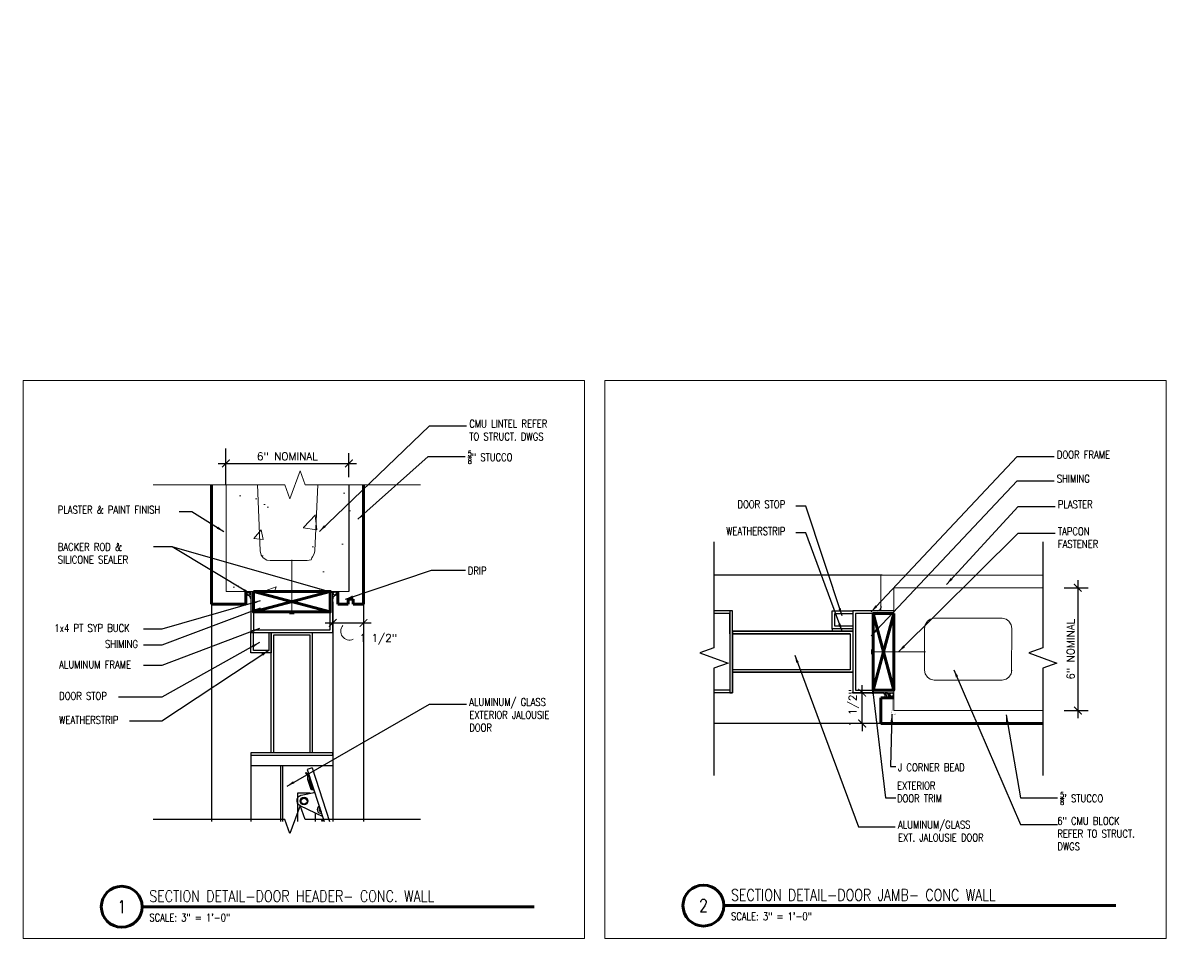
# Model space of a CAD drawing. Header units: inches. Extents: x -3803 to 30266, y -3756 to 4522.
# Tile 43 of 47: x 24439 to 24496, y 3537 to 3582. Entities that reach past the tile are written whole.
import ezdxf
from ezdxf.xclip import XClip

# ---------------------------------------------------------------- set-up
doc = ezdxf.new("R2010")
doc.units = ezdxf.units.IN
doc.header["$LTSCALE"] = 0.011
doc.header["$MEASUREMENT"] = 0
doc.header["$XCLIPFRAME"] = 0
doc.header["$PDMODE"] = 1
doc.linetypes.add('DASHED2', pattern=[0.375, 0.25, -0.125])
doc.layers.get('0').update_dxf_attribs({"linetype": 'CONTINUOUS'})
doc.layers.get('Defpoints').update_dxf_attribs({"linetype": 'CONTINUOUS'})
for name, color, linetype in [('A-elev-1', 1, 'CONTINUOUS'), ('A-elev-5', 5, 'CONTINUOUS'), ('A-elev-8', 8, 'CONTINUOUS'), ('A-elev-9', 9, 'CONTINUOUS'), ('BLUE', 5, 'DASHED2'), ('Object', 7, 'CONTINUOUS')]:
    doc.layers.add(name, color=color, linetype=linetype)
for name, color, linetype, lineweight in [('A-STRC-IDEN-48', 144, 'CONTINUOUS', 50), ('DIM', 4, 'CONTINUOUS', 13), ('G-DIM', 9, 'CONTINUOUS', 18), ('G-NOTE', 134, 'CONTINUOUS', 18), ('G-PEN0', 174, 'CONTINUOUS', 13), ('G-PEN1', 214, 'CONTINUOUS', 18), ('G-PEN2', 8, 'CONTINUOUS', 25), ('G-PEN3', 2, 'CONTINUOUS', 35), ('G-PEN4', 4, 'CONTINUOUS', 50)]:
    doc.layers.add(name, color=color, linetype=linetype, lineweight=lineweight)
doc.layers.add('MS_NONPLOT', color=7, linetype='CONTINUOUS', lineweight=0, plot=False)
doc.styles.add('ROM_SML_004', font='ROMANS.shx', dxfattribs={"width": 0.8, "height": 0.375})
doc.styles.add('ROMANS', font='romans.shx')
doc.styles.add('ROMANS_SML_012', font='ROMANS.shx', dxfattribs={"width": 0.8, "height": 1.125})
doc.dimstyles.new('DIM_004', dxfattribs={"dimscale": 4, "dimtxt": 0.09375, "dimasz": 0.09375, "dimexe": 0.125, "dimexo": 0.09375, "dimgap": 0.03125, "dimtad": 1, "dimdec": 4, "dimrnd": 0.0625, "dimzin": 15, "dimdsep": 46, "dimlunit": 4, "dimtxsty": 'ROMANS', "dimblk1": 'ARCHTICK', "dimblk2": 'ARCHTICK', "dimsah": 1, "dimcen": 0.0625, "dimdle": 0.09375, "dimclrd": 256, "dimclre": 256, "dimclrt": 134, "dimadec": 0, "dimazin": 0, "dimtfac": 1, "dimtdec": 4, "dimtix": 1, "dimtmove": 2, "dimatfit": 3, "dimldrblk": 'ARCHTICK', "dimfxl": 1, "dimtvp": 1.2, "dimfrac": 2, "dimtolj": 1, "dimtzin": 15, "dimarcsym": 0})
doc.dimstyles.new('DIM_004 Leader', dxfattribs={"dimscale": 4, "dimtxt": 0.09375, "dimasz": 0.09375, "dimexe": 0.125, "dimexo": 0.09375, "dimgap": 0.03125, "dimtad": 0, "dimjust": 2, "dimdec": 4, "dimrnd": 0.0625, "dimzin": 15, "dimdsep": 46, "dimlunit": 4, "dimtxsty": 'ROMANS', "dimcen": 0.0625, "dimdle": 0.09375, "dimclrd": 256, "dimclre": 256, "dimclrt": 256, "dimadec": 0, "dimazin": 0, "dimtfac": 1, "dimtdec": 4, "dimtix": 1, "dimtmove": 2, "dimatfit": 3, "dimfxl": 1, "dimtvp": 1.2, "dimfrac": 2, "dimtolj": 1, "dimtzin": 15, "dimarcsym": 0})

# ---------------------------------------------------------------- blocks, each defined once
blk = doc.blocks.new('jalousie door section')
at = {"layer": 'A-elev-8'}
for p, q in [((1.787, -5.875), (-2.213, -5.875)), ((-2.213, -5.875), (-2.213, -6)), ((-2.213, -6), (-2.213, -73.125)), ((-2.213, -6), (1.787, -6)), ((1.787, -6), (1.787, -5.875)), ((1.787, -6), (1.787, -6.5)), ((-0.758, -6.5), (-0.971, -72.625)), ((-0.662, -6.5), (-0.875, -72.625)), ((0.779, -6.615), (0.542, -6.692)), ((0.542, -6.692), (1.783, -10.495)), ((0.779, -6.615), (2.021, -10.417)), ((0.072, -7.847), (0.07, -70.205)), ((0.693, -7.847), (0.072, -7.847)), ((0.935, -8.824), (0.935, -10.489))]:
    blk.add_line(p, q, dxfattribs=at)
for points in [[(-1.213, 0), (-1.213, -1), (-2.212, -1), (-2.212, 0)], [(-1.338, 0), (-1.338, -0.875), (-2.087, -0.875), (-2.087, 0)], [(-1.213, -5.875), (-1.213, 0), (0.787, 0), (0.787, -5.875)], [(-2.213, -6.5), (1.787, -6.5)], [(1.787, -6.5), (1.787, -9.679)], [(1.291, -9.153), (1.231, -9.167), (1.383, -9.548), (1.476, -9.683), (1.441, -9.818), (1.489, -9.848), (1.518, -9.689), (1.29, -9.153)]]:
    blk.add_lwpolyline(points, dxfattribs=at)
blk.add_lwpolyline([(-1.088, -0.125), (0.662, -0.125), (0.662, -5.875), (-1.088, -5.875)], close=True, dxfattribs=at)
blk.add_lwpolyline([(1.317, -9.011), (0.2, -8.465, -0.796581), (0.325, -7.931), (0.883, -7.818), (0.891, -7.774), (0.859, -7.706), (0.759, -7.686), (0.735, -7.673), (0.578, -7.191), (0.573, -6.982), (0.456, -6.882), (0.491, -6.847), (0.615, -6.955), (0.629, -7.197), (0.779, -7.656), (0.778, -7.674), (0.765, -7.686)], format="xyb", dxfattribs=at)
for centre, radius in [((0.385, -8.235), 0.189), ((0.388, -8.243), 0.147)]:
    blk.add_circle(centre, radius, dxfattribs=at)
for centre, radius, start, end in [((1.207, -8.658), 0.178, 111.7525, 286.5383), ((1.225, -8.647), 0.109, 124.3511, 273.9396)]:
    blk.add_arc(centre, radius, start, end, dxfattribs=at)
blk = doc.blocks.new('window on concrete')
at = {"layer": 'A-elev-8'}
for p, q in [((-0.059, 47.998), (-0.045, 47.998)), ((-3.897, 45.903), (-5.138, 42.101)), ((-3.659, 45.825), (-4.901, 42.023)), ((-4.053, 46.069), (-4.053, 45.426)), ((-3.897, 45.903), (-3.659, 45.825)), ((-2.384, 46.076), (-2.241, 1.646)), ((-2.288, 46.076), (-2.145, 1.505)), ((-1.792, 46.078), (-0.139, 46.078)), ((-1.64, 46.078), (-1.621, 6.978)), ((-0.139, 46.173), (-0.139, 5.045)), ((-3.808, 45.37), (-3.808, 44.661)), ((-1.721, 45.624), (-1.64, 45.624)), ((-3.808, 44.679), (-3.187, 44.679)), ((-3.187, 44.679), (-3.187, 2.924)), ((-4.053, 44.62), (-4.053, 41.913)), ((-3.897, 42.391), (-5.138, 38.588)), ((-5.138, 42.101), (-4.901, 42.023)), ((-3.659, 42.313), (-4.901, 38.511)), ((-3.664, 42.269), (-4.775, 38.931)), ((-3.897, 42.391), (-3.659, 42.313)), ((-3.808, 41.857), (-3.808, 41.148)), ((-4.055, 40.153), (-4.055, 38.509)), ((-3.897, 38.878), (-5.138, 35.076)), ((-5.138, 38.588), (-4.901, 38.511)), ((-3.659, 38.801), (-4.901, 34.998)), ((-3.897, 38.878), (-3.659, 38.801)), ((-4.053, 36.649), (-4.053, 35.004)), ((-3.897, 35.481), (-5.138, 31.679)), ((-5.138, 35.076), (-4.901, 34.998)), ((-3.659, 35.404), (-4.901, 31.601)), ((-3.897, 35.481), (-3.659, 35.404)), ((-4.053, 33.252), (-4.053, 31.607)), ((-3.897, 32.085), (-5.138, 28.282)), ((-5.138, 31.679), (-4.901, 31.601)), ((-3.659, 32.007), (-4.901, 28.205)), ((-3.897, 32.085), (-3.659, 32.007)), ((-4.053, 29.855), (-4.053, 28.211)), ((-3.897, 28.688), (-5.138, 24.886)), ((-5.138, 28.282), (-4.901, 28.205)), ((-3.659, 28.61), (-4.901, 24.808)), ((-3.897, 28.688), (-3.659, 28.61)), ((-4.053, 26.458), (-4.053, 24.814)), ((-3.897, 25.291), (-5.138, 21.489)), ((-5.138, 24.886), (-4.901, 24.808)), ((-3.659, 25.214), (-4.901, 21.411)), ((-3.897, 25.291), (-3.659, 25.214)), ((-4.053, 23.062), (-4.053, 21.417)), ((-3.897, 21.894), (-5.138, 18.092)), ((-5.138, 21.489), (-4.901, 21.411)), ((-3.659, 21.817), (-4.901, 18.014)), ((-3.897, 21.894), (-3.659, 21.817)), ((-4.053, 19.665), (-4.053, 18.02)), ((-3.897, 18.498), (-5.138, 14.695)), ((-5.138, 18.092), (-4.901, 18.014)), ((-3.659, 18.42), (-4.901, 14.618)), ((-3.897, 18.498), (-3.659, 18.42)), ((-4.053, 16.268), (-4.053, 14.624)), ((-3.897, 15.101), (-5.138, 11.298)), ((-3.659, 15.023), (-4.901, 11.221)), ((-3.897, 15.101), (-3.659, 15.023)), ((-5.138, 14.695), (-4.901, 14.618)), ((-4.053, 12.871), (-4.053, 11.227)), ((-3.897, 11.704), (-5.138, 7.902)), ((-3.659, 11.627), (-4.901, 7.824)), ((-3.897, 11.704), (-3.659, 11.627)), ((-5.138, 11.298), (-4.901, 11.221)), ((-4.053, 10.421), (-4.053, 7.83)), ((-3.644, 8.92), (-3.399, 8.636)), ((-3.595, 8.959), (-3.353, 8.679)), ((-3.897, 8.307), (-5.138, 4.505)), ((-3.659, 8.23), (-4.901, 4.427)), ((-3.664, 8.186), (-4.775, 4.848)), ((-3.897, 8.307), (-3.659, 8.23)), ((-5.138, 7.902), (-4.901, 7.824)), ((-5.138, 7.902), (-4.901, 7.824)), ((-3.808, 7.774), (-3.808, 7.065)), ((-3.808, 6.217), (-3.808, 4.905)), ((-3.897, 4.934), (-5.138, 1.131)), ((-3.659, 4.856), (-4.901, 1.054)), ((-3.897, 4.934), (-3.659, 4.856)), ((-1.621, 5.082), (-1.621, 3.482)), ((-5.138, 4.505), (-4.901, 4.427)), ((-3.808, 4.401), (-3.808, 2.838)), ((-0.139, 4.39), (-0.139, 1.509)), ((-4.053, 3.651), (-4.053, 1.646)), ((-3.192, 2.909), (-3.699, 2.909)), ((-5.138, 1.131), (-4.901, 1.054)), ((-4.758, 1.49), (-4.331, 1.49)), ((-4.732, 1.57), (-4.732, 1.49)), ((-4.331, 0), (-4.331, 1.509)), ((-0.046, 0.002), (-0.045, 0.002))]:
    blk.add_line(p, q, dxfattribs=at)
for points in [[(-1.64, 45.624), (-1.721, 45.624), (-1.721, 46.079), (-4.985, 46.065), (-4.986, 47.749)], [(-4.857, 46.065), (-4.857, 42.963)], [(-1.64, 46.078), (-1.64, 45.624)], [(-4.409, 43.365), (-4.349, 43.35), (-4.5, 42.969), (-4.593, 42.834), (-4.559, 42.699), (-4.606, 42.67), (-4.635, 42.829), (-4.407, 43.365)], [(-4.857, 42.157), (-4.857, 39.451)], [(-4.409, 39.852), (-4.349, 39.838), (-4.5, 39.457), (-4.593, 39.322), (-4.559, 39.187), (-4.606, 39.158), (-4.635, 39.316), (-4.407, 39.853)], [(-4.859, 38.638), (-4.859, 36.046)], [(-4.409, 36.34), (-4.349, 36.326), (-4.5, 35.944), (-4.593, 35.81), (-4.559, 35.675), (-4.606, 35.645), (-4.635, 35.804), (-4.407, 36.34)], [(-4.857, 35.134), (-4.857, 32.541)], [(-4.409, 32.943), (-4.349, 32.929), (-4.5, 32.548), (-4.593, 32.413), (-4.559, 32.278), (-4.606, 32.249), (-4.635, 32.407), (-4.407, 32.944)], [(-4.857, 31.737), (-4.857, 29.145)], [(-4.409, 29.546), (-4.349, 29.532), (-4.5, 29.151), (-4.593, 29.016), (-4.559, 28.881), (-4.606, 28.852), (-4.635, 29.011), (-4.407, 29.547)], [(-4.857, 28.34), (-4.857, 25.748)], [(-4.409, 26.15), (-4.349, 26.135), (-4.5, 25.754), (-4.593, 25.619), (-4.559, 25.484), (-4.606, 25.455), (-4.635, 25.614), (-4.407, 26.15)], [(-4.857, 24.943), (-4.857, 22.351)], [(-4.409, 22.753), (-4.349, 22.739), (-4.5, 22.357), (-4.593, 22.222), (-4.559, 22.087), (-4.606, 22.058), (-4.635, 22.217), (-4.407, 22.753)], [(-4.857, 21.546), (-4.857, 18.954)], [(-4.409, 19.356), (-4.349, 19.342), (-4.5, 18.961), (-4.593, 18.826), (-4.559, 18.691), (-4.606, 18.662), (-4.635, 18.82), (-4.407, 19.356)], [(-4.857, 18.15), (-4.857, 15.558)], [(-4.409, 15.959), (-4.349, 15.945), (-4.5, 15.564), (-4.593, 15.429), (-4.559, 15.294), (-4.606, 15.265), (-4.635, 15.423), (-4.407, 15.96)], [(-4.857, 14.753), (-4.857, 12.161)], [(-4.409, 12.563), (-4.349, 12.548), (-4.5, 12.167), (-4.593, 12.032), (-4.559, 11.897), (-4.606, 11.868), (-4.635, 12.027), (-4.407, 12.563)], [(-4.857, 11.356), (-4.857, 8.764)], [(-4.409, 9.166), (-4.349, 9.152), (-4.5, 8.77), (-4.593, 8.635), (-4.559, 8.5), (-4.606, 8.471), (-4.635, 8.63), (-4.407, 9.166)], [(-4.857, 7.959), (-4.857, 5.367)], [(-2.154, 8.308), (-1.975, 8.297), (-1.997, 8.051), (-1.899, 7.967), (-1.776, 6.735), (-1.519, 6.428), (-1.514, 5.554), (-1.824, 5.254), (-1.895, 4.045), (-1.97, 3.921), (-1.987, 3.678), (-2.156, 3.687)], [(-3.172, 6.843), (-2.666, 6.394)], [(-2.77, 7.1), (-2.309, 6.755)], [(-4.409, 5.769), (-4.349, 5.755), (-4.5, 5.374), (-4.593, 5.239), (-4.559, 5.104), (-4.606, 5.074), (-4.635, 5.233), (-4.407, 5.769)], [(-1.442, 5.153), (-0.105, 4.371), (0.152, 4.024), (0.32, 3.99), (0.69, 3.99), (0.723, 4.136), (0.6, 4.538), (0.175, 4.762), (-0.978, 5.802)], [(-4.857, 4.562), (-4.857, 1.994)], [(-2.144, 1.509), (-2.144, 3.578), (-1.695, 3.578), (-1.695, 3.712), (-1.619, 3.712), (-1.619, 3.482), (-2.041, 3.482), (-2.043, 1.509)], [(-4.409, 2.395), (-4.349, 2.381), (-4.5, 2), (-4.593, 1.865), (-4.559, 1.73), (-4.606, 1.701), (-4.635, 1.86), (-4.407, 2.396)], [(-4.331, 1.509), (-4.331, 1.576), (-4.483, 1.576), (-4.483, 1.646), (-2.241, 1.646)], [(-2.205, 1.505), (-2.205, 1.509), (-3.825, 1.509), (-3.825, 1.509)]]:
    blk.add_lwpolyline(points, dxfattribs=at)
for points in [[(-4.435, 43.506), (-3.318, 44.053, 0.796581), (-3.442, 44.587), (-4.001, 44.699), (-4.009, 44.744), (-3.977, 44.812), (-3.876, 44.832), (-3.853, 44.844), (-3.696, 45.327), (-3.691, 45.536), (-3.574, 45.636), (-3.609, 45.67), (-3.732, 45.563), (-3.746, 45.321), (-3.897, 44.861), (-3.895, 44.844), (-3.883, 44.831)], [(-4.435, 39.994), (-3.318, 40.54, 0.796581), (-3.442, 41.075), (-4.001, 41.187), (-4.009, 41.231), (-3.977, 41.299), (-3.876, 41.32), (-3.853, 41.332), (-3.696, 41.814), (-3.691, 42.023), (-3.574, 42.123), (-3.609, 42.158), (-3.732, 42.05), (-3.746, 41.808), (-3.897, 41.349), (-3.895, 41.332), (-3.883, 41.319)], [(-4.435, 36.482), (-3.318, 37.028, 0.796581), (-3.442, 37.562), (-4.001, 37.675), (-4.009, 37.719), (-3.977, 37.787), (-3.876, 37.807), (-3.853, 37.82), (-3.696, 38.302), (-3.691, 38.511), (-3.574, 38.611), (-3.609, 38.646), (-3.732, 38.538), (-3.746, 38.296), (-3.897, 37.837), (-3.895, 37.819), (-3.883, 37.807)], [(-4.435, 33.085), (-3.318, 33.631, 0.796581), (-3.442, 34.165), (-4.001, 34.278), (-4.009, 34.322), (-3.977, 34.39), (-3.876, 34.41), (-3.853, 34.423), (-3.696, 34.905), (-3.691, 35.114), (-3.574, 35.214), (-3.609, 35.249), (-3.732, 35.141), (-3.746, 34.899), (-3.897, 34.44), (-3.895, 34.423), (-3.883, 34.41)], [(-4.435, 29.688), (-3.318, 30.235, 0.796581), (-3.442, 30.769), (-4.001, 30.881), (-4.009, 30.925), (-3.977, 30.994), (-3.876, 31.014), (-3.853, 31.026), (-3.696, 31.509), (-3.691, 31.718), (-3.574, 31.817), (-3.609, 31.852), (-3.732, 31.744), (-3.746, 31.502), (-3.897, 31.043), (-3.895, 31.026), (-3.883, 31.013)], [(-4.435, 26.292), (-3.318, 26.838, 0.796581), (-3.442, 27.372), (-4.001, 27.484), (-4.009, 27.529), (-3.977, 27.597), (-3.876, 27.617), (-3.853, 27.629), (-3.696, 28.112), (-3.691, 28.321), (-3.574, 28.421), (-3.609, 28.455), (-3.732, 28.348), (-3.746, 28.106), (-3.897, 27.647), (-3.895, 27.629), (-3.883, 27.616)], [(-4.435, 22.895), (-3.318, 23.441, 0.796581), (-3.442, 23.975), (-4.001, 24.088), (-4.009, 24.132), (-3.977, 24.2), (-3.876, 24.22), (-3.853, 24.233), (-3.696, 24.715), (-3.691, 24.924), (-3.574, 25.024), (-3.609, 25.059), (-3.732, 24.951), (-3.746, 24.709), (-3.897, 24.25), (-3.895, 24.232), (-3.883, 24.22)], [(-4.009, 24.133), (-3.989, 24.046), (-3.419, 23.937, -0.804516), (-3.404, 23.385), (-4.45, 22.864), (-4.009, 24.133)], [(-4.435, 19.498), (-3.318, 20.044, 0.796581), (-3.442, 20.578), (-4.001, 20.691), (-4.009, 20.735), (-3.977, 20.803), (-3.876, 20.823), (-3.853, 20.836), (-3.696, 21.318), (-3.691, 21.527), (-3.574, 21.627), (-3.609, 21.662), (-3.732, 21.554), (-3.746, 21.312), (-3.897, 20.853), (-3.895, 20.836), (-3.883, 20.823)], [(-4.435, 16.101), (-3.318, 16.647, 0.796581), (-3.442, 17.182), (-4.001, 17.294), (-4.009, 17.338), (-3.977, 17.407), (-3.876, 17.427), (-3.853, 17.439), (-3.696, 17.922), (-3.691, 18.131), (-3.574, 18.23), (-3.609, 18.265), (-3.732, 18.157), (-3.746, 17.915), (-3.897, 17.456), (-3.895, 17.439), (-3.883, 17.426)], [(-4.435, 12.704), (-3.318, 13.251, 0.796581), (-3.442, 13.785), (-4.001, 13.897), (-4.009, 13.942), (-3.977, 14.01), (-3.876, 14.03), (-3.853, 14.042), (-3.696, 14.525), (-3.691, 14.734), (-3.574, 14.834), (-3.609, 14.868), (-3.732, 14.761), (-3.746, 14.518), (-3.897, 14.059), (-3.895, 14.042), (-3.883, 14.029)], [(-4.435, 9.308), (-3.318, 9.854, 0.796581), (-3.442, 10.388), (-4.001, 10.501), (-4.009, 10.545), (-3.977, 10.613), (-3.876, 10.633), (-3.853, 10.646), (-3.696, 11.128), (-3.691, 11.337), (-3.574, 11.437), (-3.609, 11.472), (-3.732, 11.364), (-3.746, 11.122), (-3.897, 10.663), (-3.895, 10.645), (-3.883, 10.633)], [(-4.435, 5.911), (-3.318, 6.457, 0.796581), (-3.442, 6.991), (-4.001, 7.104), (-4.009, 7.148), (-3.977, 7.216), (-3.876, 7.236), (-3.853, 7.249), (-3.696, 7.731), (-3.691, 7.94), (-3.574, 8.04), (-3.609, 8.075), (-3.732, 7.967), (-3.746, 7.725), (-3.897, 7.266), (-3.895, 7.248), (-3.883, 7.236)], [(-3.187, 8.459), (-2.763, 7.098, -0.767087), (-3.18, 6.835)], [(-4.435, 2.537), (-3.318, 3.084, 0.796581), (-3.442, 3.618), (-4.001, 3.73), (-4.009, 3.774), (-3.977, 3.843), (-3.876, 3.863), (-3.853, 3.875), (-3.696, 4.358), (-3.691, 4.567), (-3.574, 4.666), (-3.609, 4.701), (-3.732, 4.594), (-3.746, 4.351), (-3.897, 3.892), (-3.895, 3.875), (-3.883, 3.862)]]:
    blk.add_lwpolyline(points, format="xyb", dxfattribs=at)
for centre, radius in [((-3.503, 44.282), 0.189), ((-3.505, 44.274), 0.147), ((-3.503, 40.77), 0.189), ((-3.505, 40.762), 0.147), ((-3.503, 37.258), 0.189), ((-3.505, 37.25), 0.147), ((-3.503, 33.861), 0.189), ((-3.505, 33.853), 0.147), ((-3.503, 30.464), 0.189), ((-3.505, 30.456), 0.147), ((-3.503, 27.067), 0.189), ((-3.505, 27.06), 0.147), ((-3.503, 23.671), 0.189), ((-3.505, 23.663), 0.147), ((-3.503, 20.274), 0.189), ((-3.505, 20.266), 0.147), ((-3.503, 16.877), 0.189), ((-3.505, 16.869), 0.147), ((-3.503, 13.48), 0.189), ((-3.505, 13.472), 0.147), ((-3.503, 10.083), 0.189), ((-3.505, 10.076), 0.147), ((-3.503, 8.794), 0.189), ((-3.503, 6.687), 0.189), ((-3.505, 6.679), 0.147), ((-3.036, 7.046), 0.107), ((-1.892, 5.996), 0.233), ((-1.88, 5.984), 0.14), ((0.271, 4.345), 0.251), ((0.271, 4.345), 0.167), ((-3.503, 3.313), 0.189), ((-3.505, 3.305), 0.147)]:
    blk.add_circle(centre, radius, dxfattribs=at)
for centre, radius, start, end in [((-4.325, 43.834), 0.178, 253.4617, 68.2475), ((-4.343, 43.845), 0.109, 266.0604, 55.6489), ((-4.325, 40.321), 0.178, 253.4617, 68.2475), ((-4.343, 40.332), 0.109, 266.0604, 55.6489), ((-4.325, 36.835), 0.178, 253.4617, 68.2475), ((-4.343, 36.846), 0.109, 266.0604, 55.6489), ((-4.325, 33.439), 0.178, 253.4617, 68.2475), ((-4.343, 33.45), 0.109, 266.0604, 55.6489), ((-4.325, 30.042), 0.178, 253.4617, 68.2475), ((-4.343, 30.053), 0.109, 266.0604, 55.6489), ((-4.325, 26.645), 0.178, 253.4617, 68.2475), ((-4.343, 26.656), 0.109, 266.0604, 55.6489), ((-4.325, 23.248), 0.178, 253.4617, 68.2475), ((-4.343, 23.259), 0.109, 266.0604, 55.6489), ((-4.325, 19.851), 0.178, 253.4617, 68.2475), ((-4.343, 19.863), 0.109, 266.0604, 55.6489), ((-4.325, 16.455), 0.178, 253.4617, 68.2475), ((-4.343, 16.466), 0.109, 266.0604, 55.6489), ((-4.325, 13.058), 0.178, 253.4617, 68.2475), ((-4.343, 13.069), 0.109, 266.0604, 55.6489), ((-4.325, 9.661), 0.178, 253.4617, 68.2475), ((-4.343, 9.672), 0.109, 266.0604, 55.6489), ((-3.044, 7.037), 0.168, 211.5507, 148.4493), ((-1.866, 5.959), 0.911, 114.3028, 245.6972), ((-1.866, 5.959), 0.911, 271.8707, 85.1759), ((-4.325, 6.238), 0.178, 253.4617, 68.2475), ((-4.343, 6.249), 0.109, 266.0604, 55.6489)]:
    blk.add_arc(centre, radius, start, end, dxfattribs=at)
at = {"layer": 'DIM', "ltscale": 10}
blk.add_line((-4.906, 47.752), (-4.906, 48.003), dxfattribs=at)
at = {"layer": 'DIM', "ltscale": 10, "flags": 128}
blk.add_lwpolyline([(-0.647, 47.752), (-0.125, 47.752), (-0.139, 46.173), (-4.905, 46.173), (-4.906, 47.752), (-4.397, 47.752)], dxfattribs=at)
blk.add_lwpolyline([(-0.139, 0.002), (-4.262, 0), (-4.262, 1.509), (-0.139, 1.509)], close=True, dxfattribs=at)
blk = doc.blocks.new('scheme 04')
at = {"layer": 'G-PEN0', "true_color": 0xc7c8ca}
blk.add_hatch(color=9, dxfattribs=at).paths.add_polyline_path([(-413.188, -60), (-413.188, -65.994), (-364.496, -65.994), (-364.496, -60)])
at = {"layer": 'G-PEN0'}
h = blk.add_hatch(dxfattribs=at)
h.set_pattern_fill('AR-CONC', color=256, scale=0.75, style=0)
h.set_pattern_definition([(50, (-30017.301, -3836.3353), (5.3794514, -0.470641), [0.5625, -6.1875]), (355, (-30017.301, -3836.3353), (-1.040635, 5.641441), [0.45, -4.95]), (100.451444, (-30016.853, -3836.3745), (4.33881635, 5.1707999), [0.4780514, -5.2585658]), (46.1842, (-30017.301, -3834.835), (8.00431, -1.2413946), [0.84375, -9.28125]), (96.635635, (-30016.634, -3834.939), (7.0099646, 7.3058895), [0.7170776, -7.8878532]), (351.184164, (-30017.301, -3834.835), (7.0099646, 7.3058895), [0.675, -7.425]), (21, (-30016.551, -3835.2103), (4.4768029, -3.0196417), [0.5625, -6.1875]), (326, (-30016.551, -3835.2103), (1.824865, 5.4386253), [0.45, -4.95]), (71.451445, (-30016.178, -3835.462), (6.3016678, 2.41898365), [0.4780514, -5.2585658]), (37.5, (-30017.3011, -3836.3353), (0.09119891, 2.4967039), [0, -4.89, 0, -5.025, 0, -4.96875]), (7.5, (-30017.3011, -3836.3353), (1.97302153, 2.95808784), [0, -2.865, 0, -4.7775, 0, -1.89375]), (327.5, (-30018.9736, -3836.3353), (4.00366827, -0.16916154), [0, -1.875, 0, -5.85, 0, -7.7625]), (317.5, (-30019.7236, -3836.3353), (4.37389627, 0.75078737), [0, -2.4375, 0, -3.885, 0, -5.5125])])
h.paths.add_polyline_path([(-137.542, -150.265), (-131.541, -150.265), (-131.542, -190), (-137.542, -190)])
h.paths.add_polyline_path([(-137.47, -90), (-131.433, -90), (-131.541, -101.994), (-137.541, -101.998)])
h = blk.add_hatch(dxfattribs=at)
h.set_pattern_fill('AR-CONC', color=256, scale=0.75, style=0)
h.set_pattern_definition([(50, (-30029.264, -3832.3353), (5.3794514, -0.470641), [0.5625, -6.1875]), (355, (-30029.264, -3832.3353), (-1.040635, 5.641441), [0.45, -4.95]), (100.451444, (-30028.8156, -3832.3745), (4.33881635, 5.1707999), [0.4780514, -5.2585658]), (46.1842, (-30029.264, -3830.835), (8.00431, -1.2413946), [0.84375, -9.28125]), (96.635635, (-30028.597, -3830.939), (7.0099646, 7.3058895), [0.7170776, -7.8878532]), (351.184164, (-30029.264, -3830.835), (7.0099646, 7.3058895), [0.675, -7.425]), (21, (-30028.514, -3831.2103), (4.4768029, -3.0196417), [0.5625, -6.1875]), (326, (-30028.514, -3831.2103), (1.824865, 5.4386253), [0.45, -4.95]), (71.451445, (-30028.141, -3831.462), (6.3016678, 2.41898365), [0.4780514, -5.2585658]), (37.5, (-30029.2639, -3832.3353), (0.09119891, 2.4967039), [0, -4.89, 0, -5.025, 0, -4.96875]), (7.5, (-30029.264, -3832.3353), (1.97302153, 2.95808784), [0, -2.865, 0, -4.7775, 0, -1.89375]), (327.5, (-30030.9364, -3832.3353), (4.00366827, -0.16916154), [0, -1.875, 0, -5.85, 0, -7.7625]), (317.5, (-30031.6864, -3832.3353), (4.37389627, 0.75078737), [0, -2.4375, 0, -3.885, 0, -5.5125])])
h.paths.add_polyline_path([(-390.603, -102), (-384.478, -102), (-384.599, -94.369), (-390.599, -94.369)])
at = {"ltscale": 10}
blk.add_line((-389.39, -102.188), (-389.39, -102), dxfattribs=at)
at = {"layer": 'A-elev-5', "ltscale": 10}
blk.add_line((-364.496, -60), (-413.188, -60), dxfattribs=at)
at = {"layer": 'A-elev-9'}
for p, q in [((-391.307, -102.625), (-391.307, -186.375)), ((-383.89, -102.625), (-383.89, -186.375))]:
    blk.add_line(p, q, dxfattribs=at)
at = {"layer": 'A-elev-9', "ltscale": 10}
blk.add_line((-385.39, -104), (-385.39, -186), dxfattribs=at)
at = {"layer": 'A-elev-9'}
for points in [[(-389.39, -102), (-389.39, -104), (-385.39, -104), (-385.39, -102)], [(-389.265, -102), (-389.265, -103.875), (-385.515, -103.875), (-385.515, -102)]]:
    blk.add_lwpolyline(points, dxfattribs=at)
at = {"layer": 'BLUE', "color": 5, "ltscale": 10}
blk.add_line((-384.515, -60), (-413.188, -60), dxfattribs=at)
at = {"layer": 'G-PEN0', "flags": 128}
blk.add_lwpolyline([(-390.599, -101.994), (-384.599, -101.994), (-384.599, -94.369), (-390.599, -94.369)], close=True, dxfattribs=at)
at = {"layer": 'G-PEN1'}
for p, q in [((-388.939, -100.014), (-389.169, -94.369)), ((-386.028, -94.369), (-386.259, -100.014)), ((-388.889, -100.219), (-388.939, -100.014)), ((-388.889, -100.219), (-388.939, -100.014)), ((-386.259, -100.014), (-386.299, -100.159)), ((-388.786, -100.355), (-388.889, -100.219)), ((-388.616, -100.462), (-388.786, -100.355)), ((-388.439, -100.494), (-388.616, -100.462)), ((-386.633, -100.494), (-388.439, -100.494)), ((-386.44, -100.458), (-386.633, -100.494)), ((-386.418, -100.36), (-386.44, -100.458)), ((-386.376, -100.305), (-386.418, -100.36)), ((-386.299, -100.159), (-386.376, -100.305))]:
    blk.add_line(p, q, dxfattribs=at)
at = {"layer": 'G-PEN2'}
for p, q in [((-384.599, -94.369), (-384.599, -101.994)), ((-131.541, -101.994), (-131.541, -149.997)), ((-146.166, -149.749), (-146.165, -102.62))]:
    blk.add_line(p, q, dxfattribs=at)
at = {"layer": 'G-PEN4'}
for p, q in [((-391.307, -102.625), (-391.307, -65.744)), ((-383.89, -102.625), (-383.89, -65.744)), ((-389.64, -102), (-389.64, -102.625)), ((-385.14, -102), (-385.14, -102.625)), ((-391.307, -102.625), (-389.64, -102.625)), ((-385.14, -102.625), (-384.64, -102.625)), ((-384.64, -102.375), (-384.64, -102.625)), ((-384.64, -102.375), (-384.39, -102.375)), ((-384.39, -102.375), (-384.39, -102.625)), ((-384.39, -102.625), (-383.89, -102.625))]:
    blk.add_line(p, q, dxfattribs=at)
for name, p in [('window on concrete', (-139.415, -149.997)), ('jalousie door section', (-387.178, -104))]:
    blk.add_blockref(name, p)
blk = doc.blocks.new('_ArchTick')
at = {"color": 0, "linetype": 'ByBlock', "const_width": 0.15}
blk.add_lwpolyline([(-0.5, -0.5), (0.5, 0.5)], dxfattribs=at)
blk = doc.blocks.new('*D199')
at = {"layer": 'Defpoints', "color": 0, "ltscale": 10, "transparency": 16777216}
for p in [(15.115, 16.829), (16.615, 16.829), (15.115, 15.417)]:
    blk.add_point(p, dxfattribs=at)
at = {"layer": 'G-DIM', "lineweight": -2, "ltscale": 10, "transparency": 16777216}
for p, q in [((15.115, 16.454), (15.115, 14.917)), ((16.615, 16.454), (16.615, 14.917)), ((16.99, 15.417), (14.74, 15.417))]:
    blk.add_line(p, q, dxfattribs=at)
at = {"layer": 'G-DIM', "lineweight": -2, "ltscale": 10, "transparency": 16777216, "xscale": 0.375, "yscale": 0.375, "zscale": 0.375, "rotation": 180}
blk.add_blockref('_ArchTick', (15.115, 15.417), dxfattribs=at)
at = {"layer": 'G-DIM', "lineweight": -2, "ltscale": 10, "transparency": 16777216, "xscale": 0.375, "yscale": 0.375, "zscale": 0.375}
blk.add_blockref('_ArchTick', (16.615, 15.417), dxfattribs=at)
at = {"layer": 'G-DIM', "color": 134, "ltscale": 10, "transparency": 16777216, "insert": (17.339, 14.622), "char_height": 0.375, "attachment_point": 5, "style": 'ROMANS'}
blk.add_mtext('\\A1;1 1/2"', dxfattribs=at)
blk = doc.blocks.new('*D200')
at = {"layer": 'Defpoints', "color": 0, "ltscale": 10, "transparency": 16777216}
for p in [(15.904, 23.21), (9.902, 22.164), (15.904, 22.164)]:
    blk.add_point(p, dxfattribs=at)
at = {"layer": 'G-DIM', "lineweight": -2, "ltscale": 10, "transparency": 16777216}
for p, q in [((9.527, 23.21), (16.279, 23.21)), ((9.902, 22.539), (9.902, 23.71)), ((15.904, 22.539), (15.904, 23.71))]:
    blk.add_line(p, q, dxfattribs=at)
at = {"layer": 'G-DIM', "lineweight": -2, "ltscale": 10, "transparency": 16777216, "xscale": 0.375, "yscale": 0.375, "zscale": 0.375, "rotation": 180}
blk.add_blockref('_ArchTick', (9.902, 23.21), dxfattribs=at)
at = {"layer": 'G-DIM', "lineweight": -2, "ltscale": 10, "transparency": 16777216, "xscale": 0.375, "yscale": 0.375, "zscale": 0.375}
blk.add_blockref('_ArchTick', (15.904, 23.21), dxfattribs=at)
at = {"layer": 'G-DIM', "color": 134, "ltscale": 10, "transparency": 16777216, "insert": (12.903, 23.558), "char_height": 0.375, "attachment_point": 5, "style": 'ROMANS'}
blk.add_mtext('\\A1;6" NOMINAL', dxfattribs=at)
blk = doc.blocks.new('*D280')
at = {"layer": 'Defpoints', "color": 0, "ltscale": 10, "transparency": 16777216}
for p in [(13.566, 12.012), (14.977, 12.012), (14.977, 10.512)]:
    blk.add_point(p, dxfattribs=at)
at = {"layer": 'G-DIM', "lineweight": -2, "ltscale": 10, "transparency": 16777216}
for p, q in [((14.602, 12.012), (13.066, 12.012)), ((13.566, 12.012), (13.566, 12.387)), ((13.566, 10.512), (13.566, 12.012)), ((14.602, 10.512), (13.066, 10.512)), ((13.566, 10.512), (13.566, 10.137))]:
    blk.add_line(p, q, dxfattribs=at)
at = {"layer": 'G-DIM', "lineweight": -2, "ltscale": 10, "transparency": 16777216, "xscale": 0.375, "yscale": 0.375, "zscale": 0.375}
for p, rotation in [((13.566, 12.012), 270), ((13.566, 10.512), 90)]:
    blk.add_blockref('_ArchTick', p, dxfattribs=dict(at, rotation=rotation))
at = {"layer": 'G-DIM', "color": 134, "ltscale": 10, "transparency": 16777216, "insert": (13.155, 11.262), "char_height": 0.375, "attachment_point": 5, "rotation": 90, "style": 'ROMANS'}
blk.add_mtext('\\A1;1 1/2"', dxfattribs=at)
blk = doc.blocks.new('*D281')
at = {"layer": 'Defpoints', "color": 0, "ltscale": 10, "transparency": 16777216}
for p in [(23.048, 17.139), (23.048, 11.137), (24.093, 11.137)]:
    blk.add_point(p, dxfattribs=at)
at = {"layer": 'G-DIM', "lineweight": -2, "ltscale": 10, "transparency": 16777216}
for p, q in [((23.423, 17.139), (24.593, 17.139)), ((24.093, 17.514), (24.093, 10.762)), ((23.423, 11.137), (24.593, 11.137))]:
    blk.add_line(p, q, dxfattribs=at)
at = {"layer": 'G-DIM', "lineweight": -2, "ltscale": 10, "transparency": 16777216, "xscale": 0.375, "yscale": 0.375, "zscale": 0.375}
for p, rotation in [((24.093, 17.139), 90), ((24.093, 11.137), 270)]:
    blk.add_blockref('_ArchTick', p, dxfattribs=dict(at, rotation=rotation))
at = {"layer": 'G-DIM', "color": 134, "ltscale": 10, "transparency": 16777216, "insert": (23.745, 14.138), "char_height": 0.375, "attachment_point": 5, "rotation": 90, "style": 'ROMANS'}
blk.add_mtext('\\A1;6" NOMINAL', dxfattribs=at)
blk = doc.blocks.new('C')
ref = blk.add_blockref('scheme 04', (400.803, 66.617))
XClip(ref).set_block_clipping_path([(-394.6189101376, -61.6445663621), (-375.7661047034, -44.2030273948)])
blk = doc.blocks.new('K')
ref = blk.add_blockref('scheme 04', (32746.991, 3642.441))
XClip(ref).set_block_clipping_path([(-149.4452850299, -156.3672988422), (-127.4154020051, -139.1854295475)])
blk = doc.blocks.new('D')
at = {"ltscale": 10}
blk.add_line((9.90221, 22.1644), (9.90221, 23.9429), dxfattribs=at)
at = {"layer": 'A-elev-1', "ltscale": 10}
for centre in [(11.02031, 16.8619), (15.20998, 16.8619)]:
    blk.add_circle(centre, 0.08401, dxfattribs=at)
for centre, start, end in [((10.9211, 16.58282), 6.463243, 106.65185), ((15.30919, 16.58282), 73.34815, 173.536757)]:
    blk.add_arc(centre, 0.19528, start, end, dxfattribs=at)
at = {"layer": 'G-DIM', "ltscale": 10}
blk.add_lwpolyline([(19.39281, 22.1644), (13.77141, 22.1644), (13.52141, 22.85127), (13.02141, 21.47753), (12.77141, 22.1644), (6.35417, 22.1644)], dxfattribs=at)
blk.add_arc((15.93725, 15.01832), 0.43297, 138.827106, 293.741072, dxfattribs=at)
at = {"layer": 'G-PEN3', "ltscale": 10, "const_width": 0.05}
for points in [[(13.11514, 15.86837), (13.11514, 18.51872)], [(12.99014, 15.86837), (13.24014, 15.86837)]]:
    blk.add_lwpolyline(points, dxfattribs=at)
at = {"layer": 'G-PEN4', "ltscale": 10}
for p, q in [((11.24014, 16.95742), (14.99014, 15.95742)), ((14.99014, 16.95742), (11.24014, 15.95742))]:
    blk.add_line(p, q, dxfattribs=at)
blk.add_lwpolyline([(11.24014, 16.95742), (14.99014, 16.95742), (14.99014, 15.95742), (11.24014, 15.95742), (11.24014, 16.95742)], dxfattribs=at)
at = {"layer": 'Object', "linetype": 'Continuous'}
blk.add_lwpolyline([(19.39281, 5.81831), (13.77141, 5.81831), (13.52141, 6.50518), (13.02141, 5.13145), (12.77141, 5.81831), (6.35417, 5.81831)], dxfattribs=at)
at = {"layer": 'G-DIM', "ltscale": 10}
ref = blk.add_blockref('scheme 04', (400.50554, 118.95742), dxfattribs=at)
XClip(ref).set_block_clipping_path([(-394.6189101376, -113.2377347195), (-375.7661047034, -96.7788095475)])
at = {"layer": 'G-NOTE', "char_height": 0.375, "attachment_point": 1, "style": 'ROM_SML_004'}
for s, insert in [('CMU LINTEL REFER\\PTO STRUCT. DWGS', (21.78126, 25.33878)), ('\\A1;{\\H0.7x;\\S5/8;}" STUCCO', (21.70857, 23.83066)), ('\\A1;PLASTER & PAINT FINISH', (1.69266, 21.13498)), ('BACKER ROD &\\PSILICONE SEALER', (1.69266, 19.32353)), ('\\A1;DRIP ', (21.70857, 18.16368)), ('\\A1;1x4 PT SYP BUCK', (1.52273, 15.35679)), ('\\A1;SHIMING', (3.99615, 14.5767)), ('\\A1;ALUMINUM FRAME', (1.75769, 13.57727)), ('\\A1;DOOR STOP', (1.75769, 12.04357)), ('ALUMINUM/ GLASS\\PEXTERIOR JALOUSIE\\PDOOR', (21.78126, 11.74209)), ('\\A1;WEATHERSTRIP', (1.75769, 10.87037))]:
    blk.add_mtext_dynamic_manual_height_columns(s, width=5.8915306, gutter_width=1.875, heights=[0], dxfattribs=dict(at, insert=insert))
at = {"layer": 'G-DIM', "ltscale": 10}
dim = blk.add_linear_dim(base=(15.90439, 23.20986), p1=(9.90221, 22.1644), p2=(15.90439, 22.16395), text='<> NOMINAL', dimstyle='DIM_004', dxfattribs=at)
dim.commit()
dim.dimension.update_dxf_attribs({"geometry": '*D200', "text_midpoint": (12.9033, 23.55807)})
dim = blk.add_linear_dim(base=(15.11514, 15.41738), p1=(16.61514, 16.82902), p2=(15.11514, 16.82902), dimstyle='DIM_004', dxfattribs=at)
dim.commit()
dim.dimension.update_dxf_attribs({"geometry": '*D199', "text_midpoint": (17.33933, 14.62199), "dimtype": 128})
at = {"layer": 'G-NOTE'}
for points in [[(14.46106, 19.89248), (19.8454, 25.05489), (21.6483, 25.05489)], [(16.3476, 20.48294), (19.77271, 23.54677), (21.57561, 23.54677)], [(9.80073, 19.87967), (8.23888, 20.85108), (7.61986, 20.85108)], [(11.11514, 16.83242), (7.27269, 19.13418), (6.37124, 19.13418)], [(15.19004, 16.86779), (7.27269, 19.13418), (6.37124, 19.13418)], [(15.74014, 16.58242), (19.93133, 18.00304), (21.604, 18.00364)], [(11.56988, 16.4952), (6.77749, 15.11616), (5.87604, 15.11616)], [(11.56988, 16.14771), (6.77749, 14.33607), (5.87604, 14.33607)], [(11.53213, 15.14828), (6.77749, 13.33664), (5.87604, 13.33664)], [(11.53213, 14.45902), (6.77749, 11.80295), (4.64805, 11.80295)], [(11.98986, 14.08242), (6.77749, 10.62975), (5.20013, 10.62975)], [(12.88461, 7.45241), (19.8454, 11.4582), (21.6483, 11.4582)]]:
    blk.add_leader(points, dimstyle='DIM_004 Leader', override={"dimgap": 0.03125, "dimtad": 0}, dxfattribs=at)
blk = doc.blocks.new('E')
at = {"layer": 'A-elev-1', "ltscale": 10}
blk.add_circle((15.0102, 11.91706), 0.08401, dxfattribs=at)
for centre, start, end in [((14.29363, 16.20593), 276.463243, 16.65185), ((14.49596, 11.81785), 343.34815, 83.536757), ((14.57088, 11.81785), 343.34815, 83.536757), ((14.66391, 11.81785), 343.34815, 83.536757), ((14.73113, 11.81785), 343.34815, 83.536757)]:
    blk.add_arc(centre, 0.19528, start, end, dxfattribs=at)
at = {"layer": 'A-elev-8'}
for p, q in [((7.10572, 16.01217), (7.10572, 12.01217)), ((7.23072, 16.01217), (7.10572, 16.01217)), ((7.23072, 12.01217), (7.23072, 16.01217)), ((7.10572, 12.01217), (6.60572, 12.01217)), ((7.10572, 12.01217), (7.23072, 12.01217))]:
    blk.add_line(p, q, dxfattribs=at)
at = {"layer": 'A-elev-8', "ltscale": 10}
for p, q in [((7.10572, 14.88689), (7.10572, 13.01189)), ((7.23072, 15.01189), (7.23072, 13.01189)), ((12.10142, 15.13766), (12.10142, 15.01217))]:
    blk.add_line(p, q, dxfattribs=at)
at = {"layer": 'A-elev-8', "ltscale": 10, "flags": 128}
for points in [[(13.10572, 15.01189), (7.23072, 15.01189), (7.23072, 16.01189), (6.32764, 16.01189)], [(7.10572, 14.88689), (7.10572, 15.88689), (6.32764, 15.88689)], [(13.10142, 15.13766), (12.10142, 15.13766), (12.10572, 16.01246), (13.10572, 16.01246)], [(13.10142, 15.26266), (12.22642, 15.26266), (12.23072, 15.88746), (13.10572, 15.88746)], [(15.10572, 16.01189), (13.10572, 16.01189), (13.10572, 12.01189), (15.10572, 12.01189)], [(15.10572, 15.88689), (13.23072, 15.88689), (13.23072, 12.13689), (15.10572, 12.13689)], [(13.10572, 15.01189), (13.10572, 13.01189), (7.23072, 13.01189), (7.23072, 12.01189), (6.32764, 12.01189)], [(12.98072, 14.88689), (12.98072, 13.13689), (7.23072, 13.13689)], [(12.98072, 14.88689), (7.23072, 14.88689)], [(7.10572, 13.13689), (7.10572, 12.13689), (6.32764, 12.13689)], [(7.23072, 13.01189), (13.10572, 13.01189)]]:
    blk.add_lwpolyline(points, dxfattribs=at)
at = {"layer": 'A-elev-8'}
blk.add_lwpolyline([(7.23072, 15.01217), (13.10572, 15.01217), (13.10572, 13.01217), (7.23072, 13.01217)], dxfattribs=at)
blk.add_lwpolyline([(12.98072, 14.88717), (12.98072, 13.13717), (7.23072, 13.13717), (7.23072, 14.88717)], close=True, dxfattribs=at)
at = {"layer": 'A-elev-8', "ltscale": 10}
blk.add_lwpolyline([(7.23072, 13.01189), (7.23072, 12.01189), (6.32764, 12.01189)], dxfattribs=at)
at = {"layer": 'A-elev-9'}
for p, q in [((14.54322, 17.76189), (6.32764, 17.76189)), ((14.48072, 10.51189), (6.32764, 10.51189))]:
    blk.add_line(p, q, dxfattribs=at)
at = {"layer": 'DIM', "ltscale": 10, "flags": 128}
blk.add_lwpolyline([(14.48072, 16.01189), (14.48072, 17.76189), (22.38604, 17.76189)], dxfattribs=at)
at = {"layer": 'G-PEN0', "flags": 128}
blk.add_lwpolyline([(22.38604, 17.13689), (15.10572, 17.13689), (15.10572, 11.13689), (22.38604, 11.13689)], dxfattribs=at)
at = {"layer": 'G-PEN1'}
for p, q in [((16.60572, 15.15701), (16.63796, 15.33365)), ((16.63796, 15.33365), (16.74503, 15.50328)), ((16.74503, 15.50328), (16.88047, 15.60635)), ((16.88042, 15.60635), (17.08528, 15.6566)), ((16.88047, 15.60635), (17.08533, 15.6566)), ((20.39044, 15.6566), (17.08533, 15.6566)), ((20.5953, 15.60635), (20.39044, 15.6566)), ((20.59535, 15.60635), (20.39049, 15.6566)), ((20.73074, 15.50328), (20.5953, 15.60635)), ((20.83781, 15.33365), (20.73074, 15.50328)), ((20.87004, 15.15701), (20.83781, 15.33365)), ((16.60572, 13.11932), (16.60572, 15.15701)), ((20.85392, 13.03101), (20.87004, 15.15701)), ((16.60572, 13.11932), (16.63796, 12.94269)), ((20.87004, 13.11932), (20.83781, 12.94269)), ((16.63796, 12.94269), (16.74503, 12.77306)), ((16.74503, 12.77306), (16.88047, 12.66998)), ((16.88042, 12.66998), (17.08528, 12.61974)), ((16.88047, 12.66998), (17.08533, 12.61974)), ((20.39049, 12.61974), (17.08533, 12.61974)), ((20.5953, 12.66998), (20.39044, 12.61974)), ((20.59535, 12.66998), (20.39049, 12.61974)), ((20.73074, 12.77306), (20.5953, 12.66998)), ((20.83781, 12.94269), (20.73074, 12.77306))]:
    blk.add_line(p, q, dxfattribs=at)
at = {"layer": 'G-PEN3', "ltscale": 10, "const_width": 0.05}
for points in [[(14.01668, 14.13689), (14.01668, 13.88689)], [(14.01668, 14.01189), (16.66702, 14.01189)]]:
    blk.add_lwpolyline(points, dxfattribs=at)
at = {"layer": 'G-PEN3', "ltscale": 5, "const_width": 0.01}
blk.add_lwpolyline([(16.10573, 10.98862), (15.21397, 10.98862, -1.30319059), (15.04322, 11.15938), (15.04322, 12.05113)], format="xyb", dxfattribs=at)
at = {"layer": 'G-PEN4', "ltscale": 10}
for p, q in [((15.10572, 15.88689), (14.10572, 12.13689)), ((15.10572, 12.13689), (14.10572, 15.88689))]:
    blk.add_line(p, q, dxfattribs=at)
at = {"layer": 'G-PEN4'}
for p, q in [((14.48072, 11.76189), (14.48072, 10.51189)), ((15.10572, 11.76189), (14.48072, 11.76189)), ((14.48072, 10.51189), (22.38604, 10.51189))]:
    blk.add_line(p, q, dxfattribs=at)
at = {"layer": 'G-PEN4', "ltscale": 10}
blk.add_lwpolyline([(15.10572, 15.88689), (15.10572, 12.13689), (14.10572, 12.13689), (14.10572, 15.88689), (15.10572, 15.88689)], dxfattribs=at)
at = {"layer": 'Object', "linetype": 'Continuous'}
for points in [[(6.32764, 19.39079), (6.32764, 14.20478), (5.64077, 13.95478), (7.01451, 13.45478), (6.32764, 13.20478), (6.32764, 7.96471)], [(22.38604, 19.39079), (22.38604, 14.20478), (21.69917, 13.95478), (23.07291, 13.45478), (22.38604, 13.20478), (22.38604, 7.96471)]]:
    blk.add_lwpolyline(points, dxfattribs=at)
at = {"layer": 'G-NOTE', "char_height": 0.375, "attachment_point": 1, "style": 'ROM_SML_004'}
for s, insert in [('DOOR FRAME', (23.06873, 23.82828)), ('SHIMING', (23.06873, 22.65229)), ('DOOR STOP', (7.47588, 21.40412)), ('\\A1;{\\H1x;PLASTER}', (23.11949, 21.39796)), ('WEATHERSTRIP', (6.92309, 20.09198)), ('\\A1;TAPCON \\PFASTENER', (23.11949, 20.08504)), ('\\A1;J CORNER BEAD', (15.31477, 8.55042)), ('EXTERIOR\\PDOOR TRIM', (15.26331, 7.66015)), ("\\A1;{\\H0.7x;\\S5/8;}' STUCCO", (23.22589, 7.16249)), ('ALUMINUM/GLASS\\PEXT. JALOUSIE DOOR', (15.31341, 5.75001)), ('\\A1;6" CMU BLOCK\\PREFER TO STRUCT. \\PDWGS', (23.09129, 5.93909))]:
    blk.add_mtext_dynamic_manual_height_columns(s, width=5.8915306, gutter_width=1.875, heights=[0], dxfattribs=dict(at, insert=insert))
at = {"layer": 'G-DIM', "ltscale": 10}
dim = blk.add_linear_dim(base=(24.09343, 11.13689), p1=(23.04798, 17.13907), p2=(23.04753, 11.13689), angle=270, text='<> NOMINAL', dimstyle='DIM_004', dxfattribs=at)
dim.commit()
dim.dimension.update_dxf_attribs({"geometry": '*D281', "text_midpoint": (23.74522, 14.13798)})
dim = blk.add_linear_dim(base=(13.56569, 12.01189), p1=(14.97732, 10.51189), p2=(14.97732, 12.01189), angle=270, dimstyle='DIM_004', dxfattribs=at)
dim.commit()
dim.dimension.update_dxf_attribs({"geometry": '*D280', "text_midpoint": (13.15497, 11.26189)})
at = {"layer": 'G-NOTE'}
for points in [[(13.99837, 15.96557), (21.13288, 23.54439), (22.93577, 23.54439)], [(13.99837, 14.78958), (21.13288, 22.36839), (22.93577, 22.36839)], [(12.57992, 15.76439), (10.81449, 21.13045), (10.32534, 21.13045)], [(17.67553, 17.30191), (21.18364, 21.11407), (22.98653, 21.11407)], [(12.57992, 15.01189), (10.81449, 19.81831), (10.32534, 19.81831)], [(15.34185, 14.01189), (21.18364, 19.80114), (22.98653, 19.80114)], [(10.2728, 13.84573), (13.37756, 5.46612), (15.18045, 5.46612)], [(18.04323, 13.1381), (21.29004, 5.58228), (23.09294, 5.58228)], [(14.05604, 12.33344), (14.70949, 6.87579), (15.19865, 6.87579)], [(15.01733, 10.96274), (14.95407, 8.40946), (15.19865, 8.40946)], [(20.58864, 10.92837), (21.29004, 6.8786), (23.09294, 6.8786)]]:
    blk.add_leader(points, dimstyle='DIM_004 Leader', override={"dimgap": 0.03125, "dimtad": 0}, dxfattribs=at)

msp = doc.modelspace()

# ---------------------------------------------------------------- linework, layer by layer
at = {"layer": 'A-STRC-IDEN-48'}
for p, q in [((24444.8901361, 3538.7031712), (24464.0278823, 3538.7031712)), ((24444.8901361, 3538.7031712), (24464.0278823, 3538.7031712)), ((24473.2901361, 3538.7619555), (24492.4278823, 3538.7619555))]:
    msp.add_line(p, q, dxfattribs=at)
for centre in [(24443.8901361, 3538.7031712), (24472.2901361, 3538.7619555)]:
    msp.add_circle(centre, 1, dxfattribs=at)
at = {"layer": 'MS_NONPLOT'}
for points in [[(24439.0757106, 3564.4138145), (24466.4757106, 3564.4138145), (24466.4757106, 3537.1480665), (24439.0757106, 3537.1480665)], [(24467.4757106, 3564.4138145), (24494.8757106, 3564.4138145), (24494.8757106, 3537.1480665), (24467.4757106, 3537.1480665)]]:
    msp.add_lwpolyline(points, close=True, dxfattribs=at)

# ---------------------------------------------------------------- block references
for name, p in [('D', (24439.0757106, 3537.1480665)), ('E', (24466.4757109, 3537.1480665)), ('C', (24495.8757102, 3537.1480665)), ('K', (-8125.2044048, 28.25))]:
    msp.add_blockref(name, p)

# ---------------------------------------------------------------- texts
at = {"layer": 'A-STRC-IDEN-48', "char_height": 0.375, "width": 18.790885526, "attachment_point": 4, "line_spacing_factor": 0.903611, "style": 'ROMANS_SML_012'}
for s, insert in [('\\A1;{\\H1.5x;SECTION DETAIL-DOOR HEADER- CONC. WALL}', (24445.2369968, 3539.221217)), ('\\A1;{\\H1.5x;SECTION DETAIL-DOOR JAMB- CONC WALL}', (24473.6369968, 3539.2800013))]:
    msp.add_mtext(s, dxfattribs=dict(at, insert=insert))
at = {"layer": 'G-NOTE', "line_spacing_factor": 0.903611, "style": 'ROMANS_SML_012'}
for s, insert, char_height, attachment_point in [('\\A1;1', (24443.8901361, 3538.7031712), 0.625, 5), ('\\A1;2', (24472.2901361, 3538.7619555), 0.625, 5), ('\\A1;SCALE: 3" = 1\'-0"', (24445.2369968, 3538.1761019), 0.375, 4), ('\\A1;SCALE: 3" = 1\'-0"', (24473.6369968, 3538.2348862), 0.375, 4)]:
    msp.add_mtext(s, dxfattribs=dict(at, insert=insert, char_height=char_height, attachment_point=attachment_point))

doc.saveas('drawing.dxf')
